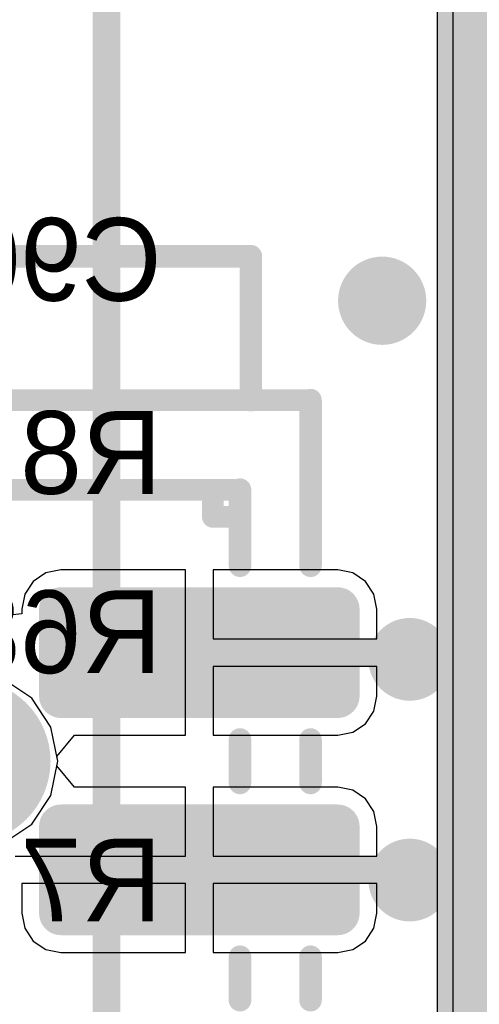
# Model space of a CAD drawing. Header units: millimetres. Extents: x 1.4 to 10.4, y 0 to 10.9.
# Tile 130 of 177: x 9.818 to 9.985, y 2.47 to 2.827. Entities that reach past the tile are written whole.
import ezdxf

# ---------------------------------------------------------------- set-up
doc = ezdxf.new("R2010")
doc.units = ezdxf.units.MM
doc.header["$MEASUREMENT"] = 0
for name, color, linetype in [('BottomLayer', 5, 'Continuous'), ('BottomOverlay', 54, 'Continuous'), ('DrillDrawing', 1, 'Continuous'), ('DrillGuide', 244, 'Continuous'), ('InternalPlane1', 76, 'Continuous'), ('InternalPlane2', 16, 'Continuous'), ('Mechanical2', 216, 'Continuous'), ('MultiLayer', 9, 'Continuous'), ('TopLayer', 1, 'Continuous'), ('TopOverlay', 2, 'Continuous'), ('TopPaste', 8, 'Continuous'), ('TopSolder', 216, 'Continuous')]:
    doc.layers.add(name, color=color, linetype=linetype)

msp = doc.modelspace()

# ---------------------------------------------------------------- linework, layer by layer
at = {"layer": 'BottomLayer'}
for p, q in [((9.97559, 2.96338), (9.97559, 1.89941)), ((9.82284, 2.58091), (9.81236, 2.58792)), ((9.82985, 2.57043), (9.82284, 2.58091)), ((9.83231, 2.55807), (9.82985, 2.57043)), ((9.82985, 2.54571), (9.83231, 2.55807)), ((9.82284, 2.53523), (9.82985, 2.54571)), ((9.81236, 2.52822), (9.82284, 2.53523))]:
    msp.add_line(p, q, dxfattribs=at)
for points, const_width in [([(9.944, 2.725, 1), (9.956, 2.725, 1)], 0.012), ([(9.955, 2.595, 1), (9.965, 2.595, 1)], 0.01), ([(9.955, 2.515, 1), (9.965, 2.515, 1)], 0.01)]:
    msp.add_lwpolyline(points, format="xyb", close=True, dxfattribs=dict(at, const_width=const_width))
at = {"layer": 'DrillDrawing'}
for points, const_width in [([(9.947, 2.725, 1), (9.953, 2.725, 1)], 0.006), ([(9.9575, 2.595, 1), (9.9625, 2.595, 1)], 0.005), ([(9.9575, 2.515, 1), (9.9625, 2.515, 1)], 0.005)]:
    msp.add_lwpolyline(points, format="xyb", close=True, dxfattribs=dict(at, const_width=const_width))
at = {"layer": 'DrillGuide'}
for points, const_width in [([(9.947, 2.725, 1), (9.953, 2.725, 1)], 0.006), ([(9.9575, 2.595, 1), (9.9625, 2.595, 1)], 0.005), ([(9.9575, 2.515, 1), (9.9625, 2.515, 1)], 0.005)]:
    msp.add_lwpolyline(points, format="xyb", close=True, dxfattribs=dict(at, const_width=const_width))
at = {"layer": 'InternalPlane1'}
msp.add_line((9.96991, 6.09491), (9.96991, 1.90509), dxfattribs=at)
at = {"layer": 'InternalPlane1', "const_width": 0.06}
msp.add_lwpolyline([(10, 1.875), (10, 6.125)], dxfattribs=at)
at = {"layer": 'InternalPlane1', "const_width": 0.02968}
msp.add_lwpolyline([(9.78516, 2.55807, 1), (9.81484, 2.55807, 1)], format="xyb", close=True, dxfattribs=at)
at = {"layer": 'InternalPlane2'}
msp.add_line((9.96991, 6.09491), (9.96991, 1.90509), dxfattribs=at)
at = {"layer": 'InternalPlane2', "const_width": 0.06}
msp.add_lwpolyline([(10, 1.875), (10, 6.125)], dxfattribs=at)
at = {"layer": 'InternalPlane2'}
for points, const_width in [([(9.942, 2.725, 1), (9.958, 2.725, 1)], 0.016), ([(9.9525, 2.595, 1), (9.9675, 2.595, 1)], 0.015), ([(9.78516, 2.55807, 1), (9.81484, 2.55807, 1)], 0.02968), ([(9.9525, 2.515, 1), (9.9675, 2.515, 1)], 0.015)]:
    msp.add_lwpolyline(points, format="xyb", close=True, dxfattribs=dict(at, const_width=const_width))
at = {"layer": 'Mechanical2', "const_width": 0.01}
msp.add_lwpolyline([(9.85, 1.465), (9.85, 2.89289)], dxfattribs=at)
msp.add_lwpolyline([(9.85, 1.465), (9.85, 2.89289)], dxfattribs=at)
at = {"layer": 'MultiLayer'}
for points, const_width in [([(9.944, 2.725, 1), (9.956, 2.725, 1)], 0.012), ([(9.955, 2.595, 1), (9.965, 2.595, 1)], 0.01), ([(9.955, 2.515, 1), (9.965, 2.515, 1)], 0.01)]:
    msp.add_lwpolyline(points, format="xyb", close=True, dxfattribs=dict(at, const_width=const_width))
at = {"layer": 'TopLayer'}
for p, q in [((9.97559, 2.96338), (9.97559, 1.89941)), ((9.83346, 2.6274), (9.82803, 2.62632)), ((9.87866, 2.6274), (9.83346, 2.6274)), ((9.87866, 2.59744), (9.87866, 2.6274)), ((9.93386, 2.6274), (9.88866, 2.6274)), ((9.88866, 2.6274), (9.88866, 2.60244)), ((9.9393, 2.62632), (9.93386, 2.6274)), ((9.82803, 2.62632), (9.82342, 2.62324)), ((9.94391, 2.62324), (9.9393, 2.62632)), ((9.82342, 2.62324), (9.82034, 2.61863)), ((9.94699, 2.61863), (9.94391, 2.62324)), ((9.82034, 2.61863), (9.81925, 2.61319)), ((9.94807, 2.61319), (9.94699, 2.61863)), ((9.81925, 2.61319), (9.81925, 2.61146)), ((9.94807, 2.60244), (9.94807, 2.61319)), ((9.81925, 2.61146), (9.8093, 2.61048)), ((9.88866, 2.60244), (9.94807, 2.60244)), ((9.87866, 2.56748), (9.87866, 2.59744)), ((9.94807, 2.59244), (9.88866, 2.59244)), ((9.88866, 2.59244), (9.88866, 2.56748)), ((9.94807, 2.58169), (9.94807, 2.59244)), ((9.94699, 2.57626), (9.94807, 2.58169)), ((9.94391, 2.57164), (9.94699, 2.57626)), ((9.9393, 2.56856), (9.94391, 2.57164)), ((9.83197, 2.55975), (9.83832, 2.56748)), ((9.83832, 2.56748), (9.87866, 2.56748)), ((9.88866, 2.56748), (9.93386, 2.56748)), ((9.93386, 2.56748), (9.9393, 2.56856)), ((9.83231, 2.55807), (9.83197, 2.55975)), ((9.83197, 2.55639), (9.83231, 2.55807)), ((9.83832, 2.54866), (9.83197, 2.55639)), ((9.87866, 2.54866), (9.83832, 2.54866)), ((9.87866, 2.5237), (9.87866, 2.54866)), ((9.93386, 2.54866), (9.88866, 2.54866)), ((9.88866, 2.54866), (9.88866, 2.5237)), ((9.9393, 2.54758), (9.93386, 2.54866)), ((9.94391, 2.5445), (9.9393, 2.54758)), ((9.94699, 2.53989), (9.94391, 2.5445)), ((9.94807, 2.53445), (9.94699, 2.53989)), ((9.94807, 2.5237), (9.94807, 2.53445)), ((9.81683, 2.5237), (9.87866, 2.5237)), ((9.88866, 2.5237), (9.94807, 2.5237)), ((9.87866, 2.5137), (9.81925, 2.5137)), ((9.81925, 2.5137), (9.81925, 2.50295)), ((9.87866, 2.48874), (9.87866, 2.5137)), ((9.94807, 2.5137), (9.88866, 2.5137)), ((9.88866, 2.5137), (9.88866, 2.48874)), ((9.94807, 2.50295), (9.94807, 2.5137)), ((9.81925, 2.50295), (9.82034, 2.49751)), ((9.94699, 2.49751), (9.94807, 2.50295)), ((9.82034, 2.49751), (9.82342, 2.4929)), ((9.94391, 2.4929), (9.94699, 2.49751)), ((9.82342, 2.4929), (9.82803, 2.48982)), ((9.9393, 2.48982), (9.94391, 2.4929)), ((9.82803, 2.48982), (9.83346, 2.48874)), ((9.83346, 2.48874), (9.87866, 2.48874)), ((9.88866, 2.48874), (9.93386, 2.48874)), ((9.93386, 2.48874), (9.9393, 2.48982))]:
    msp.add_line(p, q, dxfattribs=at)
for points, const_width in [([(9.944, 2.725, 1), (9.956, 2.725, 1)], 0.012), ([(9.8315, 2.61319, 1), (9.83543, 2.61319, 1)], 0.00394), ([(9.93189, 2.61319, 1), (9.93583, 2.61319, 1)], 0.00394), ([(9.88116, 2.59744, 1), (9.88616, 2.59744, 1)], 0.005), ([(9.955, 2.595, 1), (9.965, 2.595, 1)], 0.01), ([(9.95506, 2.59744, 1), (9.96006, 2.59744, 1)], 0.005), ([(9.95506, 2.59744, 1), (9.96006, 2.59744, 1)], 0.005), ([(9.9575, 2.595, 1), (9.9625, 2.595, 1)], 0.005), ([(9.8315, 2.58169, 1), (9.83543, 2.58169, 1)], 0.00394), ([(9.93189, 2.58169, 1), (9.93583, 2.58169, 1)], 0.00394), ([(9.8315, 2.53445, 1), (9.83543, 2.53445, 1)], 0.00394), ([(9.93189, 2.53445, 1), (9.93583, 2.53445, 1)], 0.00394), ([(9.88116, 2.5187, 1), (9.88616, 2.5187, 1)], 0.005), ([(9.955, 2.515, 1), (9.965, 2.515, 1)], 0.01), ([(9.9538, 2.5187, 1), (9.9588, 2.5187, 1)], 0.005), ([(9.9538, 2.5187, 1), (9.9588, 2.5187, 1)], 0.005), ([(9.9575, 2.515, 1), (9.9625, 2.515, 1)], 0.005), ([(9.8315, 2.50295, 1), (9.83543, 2.50295, 1)], 0.00394), ([(9.93189, 2.50295, 1), (9.93583, 2.50295, 1)], 0.00394)]:
    msp.add_lwpolyline(points, format="xyb", close=True, dxfattribs=dict(at, const_width=const_width))
at = {"layer": 'TopLayer', "const_width": 0.01}
for points in [[(9.88366, 2.59744), (9.95756, 2.59744)], [(9.95756, 2.59744), (9.96, 2.595)], [(9.88366, 2.5187), (9.9563, 2.5187)], [(9.9563, 2.5187), (9.96, 2.515)]]:
    msp.add_lwpolyline(points, dxfattribs=at)
at = {"layer": 'TopLayer'}
for points in [[(9.83346, 2.61713), (9.83346, 2.57776), (9.93386, 2.61713), (9.93386, 2.57776)], [(9.82953, 2.61319), (9.82953, 2.58169), (9.9378, 2.61319), (9.9378, 2.58169)], [(9.83346, 2.53839), (9.83346, 2.49902), (9.93386, 2.53839), (9.93386, 2.49902)], [(9.82953, 2.53445), (9.82953, 2.50295), (9.9378, 2.53445), (9.9378, 2.50295)]]:
    msp.add_solid(points, dxfattribs=at)
at = {"layer": 'TopOverlay'}
for points, const_width in [([(9.69764, 2.74114), (9.90236, 2.74114)], 0.00819), ([(9.90236, 2.68898), (9.90236, 2.74114)], 0.00819), ([(9.67598, 2.68898), (9.92402, 2.68898)], 0.00787), ([(9.92402, 2.62894), (9.92402, 2.68898)], 0.00819), ([(9.70157, 2.6565), (9.89843, 2.6565)], 0.00787), ([(9.88858, 2.64665), (9.88858, 2.6565)], 0.00787), ([(9.89843, 2.62894), (9.89843, 2.6565)], 0.00819), ([(9.88858, 2.64665), (9.89843, 2.64665)], 0.00787), ([(9.89843, 2.5502), (9.89843, 2.56594)], 0.00819), ([(9.92402, 2.5502), (9.92402, 2.56594)], 0.00819), ([(9.89843, 2.47146), (9.89843, 2.4872)], 0.00819), ([(9.92402, 2.47146), (9.92402, 2.4872)], 0.00819)]:
    msp.add_lwpolyline(points, dxfattribs=dict(at, const_width=const_width))
for points, const_width in [([(9.90032, 2.74114, 1), (9.90441, 2.74114, 1)], 0.00409), ([(9.90032, 2.74114, 1), (9.90441, 2.74114, 1)], 0.00409), ([(9.90032, 2.68898, 1), (9.90441, 2.68898, 1)], 0.00409), ([(9.92197, 2.68898, 1), (9.92606, 2.68898, 1)], 0.00409), ([(9.92205, 2.68898, 1), (9.92598, 2.68898, 1)], 0.00394), ([(9.88661, 2.6565, 1), (9.89055, 2.6565, 1)], 0.00394), ([(9.89638, 2.6565, 1), (9.90047, 2.6565, 1)], 0.00409), ([(9.89646, 2.6565, 1), (9.90039, 2.6565, 1)], 0.00394), ([(9.88661, 2.64665, 1), (9.89055, 2.64665, 1)], 0.00394), ([(9.88661, 2.64665, 1), (9.89055, 2.64665, 1)], 0.00394), ([(9.89646, 2.64665, 1), (9.90039, 2.64665, 1)], 0.00394), ([(9.89638, 2.62894, 1), (9.90047, 2.62894, 1)], 0.00409), ([(9.92197, 2.62894, 1), (9.92606, 2.62894, 1)], 0.00409), ([(9.89638, 2.56594, 1), (9.90047, 2.56594, 1)], 0.00409), ([(9.92197, 2.56594, 1), (9.92606, 2.56594, 1)], 0.00409), ([(9.89638, 2.5502, 1), (9.90047, 2.5502, 1)], 0.00409), ([(9.92197, 2.5502, 1), (9.92606, 2.5502, 1)], 0.00409), ([(9.89638, 2.4872, 1), (9.90047, 2.4872, 1)], 0.00409), ([(9.92197, 2.4872, 1), (9.92606, 2.4872, 1)], 0.00409), ([(9.89638, 2.47146, 1), (9.90047, 2.47146, 1)], 0.00409), ([(9.92197, 2.47146, 1), (9.92606, 2.47146, 1)], 0.00409)]:
    msp.add_lwpolyline(points, format="xyb", close=True, dxfattribs=dict(at, const_width=const_width))
at = {"layer": 'TopPaste', "const_width": 0.00394}
for points in [[(9.8315, 2.61319, 1), (9.83543, 2.61319, 1)], [(9.93189, 2.61319, 1), (9.93583, 2.61319, 1)], [(9.8315, 2.58169, 1), (9.83543, 2.58169, 1)], [(9.93189, 2.58169, 1), (9.93583, 2.58169, 1)], [(9.8315, 2.53445, 1), (9.83543, 2.53445, 1)], [(9.93189, 2.53445, 1), (9.93583, 2.53445, 1)], [(9.8315, 2.50295, 1), (9.83543, 2.50295, 1)], [(9.93189, 2.50295, 1), (9.93583, 2.50295, 1)]]:
    msp.add_lwpolyline(points, format="xyb", close=True, dxfattribs=at)
at = {"layer": 'TopPaste'}
for points in [[(9.83346, 2.61713), (9.83346, 2.57776), (9.93386, 2.61713), (9.93386, 2.57776)], [(9.82953, 2.61319), (9.82953, 2.58169), (9.9378, 2.61319), (9.9378, 2.58169)], [(9.83346, 2.53839), (9.83346, 2.49902), (9.93386, 2.53839), (9.93386, 2.49902)], [(9.82953, 2.53445), (9.82953, 2.50295), (9.9378, 2.53445), (9.9378, 2.50295)]]:
    msp.add_solid(points, dxfattribs=at)
at = {"layer": 'TopSolder', "const_width": 0.00794}
for points in [[(9.8295, 2.61319, 1), (9.83743, 2.61319, 1)], [(9.92989, 2.61319, 1), (9.93783, 2.61319, 1)], [(9.8295, 2.58169, 1), (9.83743, 2.58169, 1)], [(9.92989, 2.58169, 1), (9.93783, 2.58169, 1)], [(9.8295, 2.53445, 1), (9.83743, 2.53445, 1)], [(9.92989, 2.53445, 1), (9.93783, 2.53445, 1)], [(9.8295, 2.50295, 1), (9.83743, 2.50295, 1)], [(9.92989, 2.50295, 1), (9.93783, 2.50295, 1)]]:
    msp.add_lwpolyline(points, format="xyb", close=True, dxfattribs=at)
at = {"layer": 'TopSolder'}
for points in [[(9.83346, 2.62113), (9.83346, 2.57376), (9.93386, 2.62113), (9.93386, 2.57376)], [(9.82553, 2.61319), (9.82553, 2.58169), (9.9418, 2.61319), (9.9418, 2.58169)], [(9.83346, 2.54239), (9.83346, 2.49502), (9.93386, 2.54239), (9.93386, 2.49502)], [(9.82553, 2.53445), (9.82553, 2.50295), (9.9418, 2.53445), (9.9418, 2.50295)]]:
    msp.add_solid(points, dxfattribs=at)

# ---------------------------------------------------------------- texts
at = {"layer": 'BottomOverlay', "text_generation_flag": 2}
for s, p in [('C90', (9.87, 2.725)), ('R8', (9.87, 2.655)), ('R68', (9.87, 2.59)), ('R7', (9.87, 2.5))]:
    msp.add_text(s, height=0.03, rotation=360, dxfattribs=at).set_placement(p)

doc.saveas('drawing.dxf')
